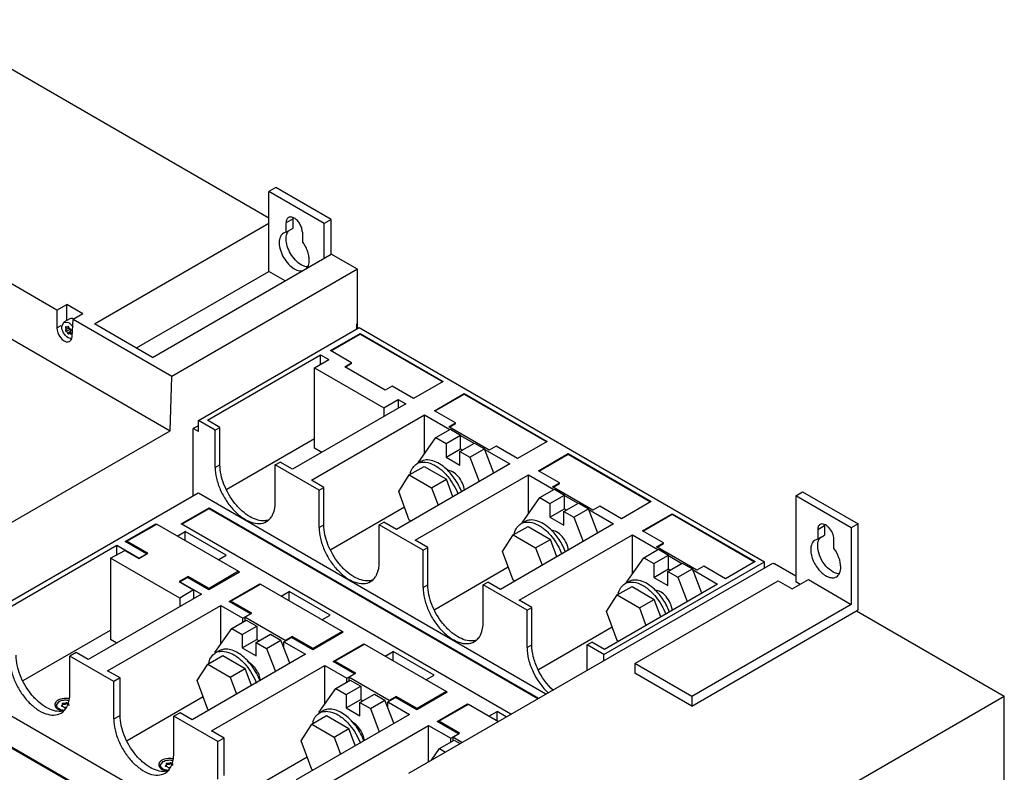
# Model space of a CAD drawing. Header units: millimetres. Extents: x 67 to 521, y 166 to 655.
# Tile 3 of 3: x 220 to 521, y 425 to 655. Entities that reach past the tile are written whole.
import ezdxf

# ---------------------------------------------------------------- set-up
doc = ezdxf.new("R2010")
doc.units = ezdxf.units.MM
doc.header["$LTSCALE"] = 53.423274
doc.layers.get('0').update_dxf_attribs({"linetype": 'CONTINUOUS'})

msp = doc.modelspace()

# ---------------------------------------------------------------- linework, layer by layer
at = {"color": 7, "linetype": 'Continuous'}
for p, q in [((296.12, 594.43), (190.97, 655.14)), ((133.66, 605.71), (265.91, 529.36)), ((298.24, 603.82), (296.12, 602.6)), ((315.21, 594.02), (298.24, 603.82)), ((296.12, 578.1), (296.12, 602.6)), ((313.09, 592.8), (296.12, 602.6)), ((303.54, 594.23), (301.42, 593)), ((303.54, 591.35), (303.54, 594.23)), ((315.21, 594.02), (313.09, 592.8)), ((315.21, 583.4), (315.21, 594.02)), ((242.77, 562.08), (296.12, 592.88)), ((301.42, 590.13), (301.42, 593)), ((301.42, 590.13), (303.54, 591.35)), ((313.09, 582.16), (313.09, 592.8)), ((301.42, 590.13), (300.65, 589.86)), ((306.37, 590.14), (306.37, 587.27)), ((231.26, 566.27), (195.3, 587.03)), ((260.53, 551.82), (315.23, 583.4)), ((323.21, 578.79), (315.23, 583.4)), ((323.21, 578.79), (266.4, 545.99)), ((323.24, 562.15), (323.21, 578.79)), ((255.57, 554.69), (296.12, 578.1)), ((301.08, 575.23), (296.12, 578.1)), ((231.26, 566.27), (234.25, 568)), ((234.25, 563.07), (234.25, 568)), ((239.17, 565.16), (234.25, 568)), ((231.26, 566.27), (231.26, 560.85)), ((239.17, 565.16), (236.17, 563.44)), ((231.26, 560.85), (232.58, 561.56)), ((232.73, 561.29), (233.39, 562.61)), ((235.22, 563.6), (233.39, 562.61)), ((233.39, 562.61), (234.78, 562.47)), ((235.01, 560.86), (233.87, 560.25)), ((233.89, 560.85), (234.17, 561)), ((234.55, 561.17), (234.45, 561.03)), ((234.6, 561.24), (234.55, 561.17)), ((234.55, 561.17), (234.62, 561.21)), ((234.66, 561.15), (234.76, 561.2)), ((235.86, 558.2), (236.17, 563.44)), ((266.4, 545.99), (236.17, 563.44)), ((260.53, 551.82), (242.77, 562.08)), ((274.54, 532.53), (323.73, 560.93)), ((323.24, 562.15), (323.09, 562.07)), ((323.09, 560.56), (323.09, 562.07)), ((323.18, 562.18), (323.18, 560.61)), ((323.73, 560.93), (447.9, 489.24)), ((234.07, 559.79), (235.2, 560.39)), ((235.44, 559.75), (234.49, 559.24)), ((234.83, 558.98), (234.87, 559.02)), ((234.87, 559.02), (234.98, 559.17)), ((235.42, 559.41), (234.98, 559.17)), ((235.54, 559.19), (235.31, 559.07)), ((235.64, 559.95), (235.54, 559.9)), ((315.03, 553.87), (324.08, 559.09)), ((315.17, 553.79), (324.08, 558.93)), ((324.08, 558.93), (324.08, 559.09)), ((324.08, 559.09), (349.5, 544.42)), ((324.08, 558.93), (349.36, 544.34)), ((277.32, 532.6), (311.98, 552.61)), ((311.98, 549.69), (311.98, 552.61)), ((311.98, 552.61), (314.5, 551.15)), ((321.47, 550.15), (315.03, 553.87)), ((310.12, 548.62), (314.5, 551.15)), ((310.12, 524.04), (310.12, 548.62)), ((310.12, 548.62), (331.33, 536.38)), ((319.36, 548.92), (321.47, 550.15)), ((331.7, 541.79), (319.36, 548.92)), ((319.51, 548.84), (321.47, 549.99)), ((321.47, 549.99), (321.47, 550.15)), ((265.93, 529.35), (266.42, 545.97)), ((333.84, 543.01), (331.7, 541.79)), ((340.45, 539.2), (333.84, 543.01)), ((349.5, 544.42), (340.45, 539.2)), ((346.85, 535.5), (355.9, 540.72)), ((346.99, 535.41), (355.9, 540.56)), ((355.9, 540.56), (355.9, 540.72)), ((355.9, 540.72), (381.32, 526.05)), ((355.9, 540.56), (381.18, 525.97)), ((338.03, 537.57), (303.37, 517.56)), ((331.33, 536.38), (335.72, 538.91)), ((335.72, 538.91), (335.72, 536.23)), ((335.72, 538.91), (338.03, 537.57)), ((309.14, 514.23), (343.8, 534.24)), ((331.33, 536.38), (331.33, 533.7)), ((343.8, 522.29), (343.8, 534.24)), ((343.8, 534.24), (351.57, 529.75)), ((353.29, 531.78), (346.85, 535.5)), ((274.54, 530.91), (272.98, 530.01)), ((274.54, 529.11), (274.54, 532.53)), ((279.7, 529.55), (274.54, 532.53)), ((281.15, 530.39), (277.32, 532.6)), ((351.18, 530.55), (353.29, 531.78)), ((363.52, 523.42), (351.18, 530.55)), ((351.34, 530.47), (353.29, 531.62)), ((353.29, 531.62), (353.29, 531.78)), ((206.56, 495.08), (265.93, 529.35)), ((272.96, 509.33), (272.97, 530.02)), ((274.54, 529.11), (272.97, 530.02)), ((279.7, 529.55), (281.15, 530.39)), ((279.7, 518.12), (279.7, 529.55)), ((281.15, 518.96), (281.15, 530.39)), ((347.26, 527.26), (351.71, 529.84)), ((350.35, 525.48), (354.81, 528.05)), ((351.71, 529.84), (354.81, 528.05)), ((354.81, 523.81), (354.81, 528.05)), ((354.81, 527.88), (358.9, 525.52)), ((283.24, 511.44), (310.12, 526.96)), ((341.87, 519.51), (347.26, 527.26)), ((347.26, 527.26), (350.35, 525.48)), ((350.35, 525.48), (350.35, 521.24)), ((354.59, 523.03), (359.05, 525.6)), ((359.05, 525.6), (362.13, 523.82)), ((365.66, 524.64), (363.52, 523.42)), ((372.27, 520.82), (365.66, 524.64)), ((381.32, 526.05), (372.27, 520.82)), ((312.36, 522.75), (310.12, 524.04)), ((350.35, 521.24), (354.81, 523.81)), ((354.59, 518.79), (354.59, 523.03)), ((354.59, 523.03), (357.67, 521.25)), ((354.81, 523.81), (355.37, 523.48)), ((357.67, 521.25), (362.13, 523.82)), ((365, 516.4), (362.13, 523.82)), ((362.21, 523.61), (369.85, 519.2)), ((378.67, 517.13), (387.72, 522.35)), ((378.81, 517.04), (387.72, 522.19)), ((387.72, 522.19), (387.72, 522.35)), ((387.72, 522.35), (413.14, 507.68)), ((387.72, 522.19), (413, 507.6)), ((279.7, 518.12), (281.15, 518.96)), ((298.09, 518.93), (299.54, 519.77)), ((298.09, 507.51), (298.09, 518.93)), ((311.52, 511.18), (298.09, 518.93)), ((303.37, 517.56), (299.54, 519.77)), ((369.85, 519.2), (335.19, 499.19)), ((339.12, 515.84), (343.65, 518.45)), ((342.59, 519.9), (341.88, 519.49)), ((343.65, 518.45), (350.48, 514.5)), ((350.35, 521.24), (354.59, 518.79)), ((357.67, 521.25), (360.54, 513.83)), ((335.86, 510.78), (339.12, 515.84)), ((339.12, 515.84), (345.96, 511.89)), ((340.96, 495.86), (375.62, 515.87)), ((375.62, 503.91), (375.62, 515.87)), ((375.62, 515.87), (383.39, 511.38)), ((385.11, 513.41), (378.67, 517.13)), ((312.97, 512.02), (309.14, 514.23)), ((345.96, 511.89), (350.48, 514.5)), ((352.46, 509.16), (350.48, 514.5)), ((383, 512.17), (385.11, 513.41)), ((383.16, 512.1), (385.11, 513.25)), ((385.11, 513.25), (385.11, 513.41)), ((274.53, 510.24), (211.65, 473.94)), ((380.96, 448.8), (274.54, 510.24)), ((311.52, 511.18), (312.97, 512.02)), ((311.52, 499.75), (311.52, 511.18)), ((312.97, 500.59), (312.97, 512.02)), ((339.12, 501.96), (335.86, 510.78)), ((345.96, 511.89), (347.93, 506.55)), ((379.08, 508.89), (383.53, 511.47)), ((382.17, 507.11), (386.63, 509.68)), ((395.34, 505.05), (383, 512.17)), ((383.53, 511.47), (386.63, 509.68)), ((386.63, 505.44), (386.63, 509.68)), ((386.63, 509.51), (390.72, 507.15)), ((457.41, 509.48), (459.53, 510.71)), ((457.41, 509.48), (457.41, 483.1)), ((474.38, 499.69), (457.41, 509.48)), ((459.53, 510.71), (476.5, 500.91)), ((373.69, 501.14), (379.08, 508.89)), ((379.08, 508.89), (382.17, 507.11)), ((382.17, 507.11), (382.17, 502.87)), ((386.41, 504.66), (390.87, 507.23)), ((390.87, 507.23), (393.95, 505.45)), ((413.14, 507.68), (404.09, 502.45)), ((269.32, 500.86), (277.8, 505.76)), ((269.53, 500.74), (277.8, 505.52)), ((277.8, 505.52), (277.8, 505.76)), ((277.8, 505.76), (378.71, 447.5)), ((277.8, 505.52), (378.5, 447.38)), ((315.06, 493.07), (337.6, 506.08)), ((382.17, 502.87), (386.63, 505.44)), ((386.41, 500.42), (386.41, 504.66)), ((386.41, 504.66), (389.49, 502.88)), ((386.63, 505.44), (387.19, 505.11)), ((389.49, 502.88), (393.95, 505.45)), ((396.82, 498.03), (393.95, 505.45)), ((394.03, 505.24), (401.67, 500.83)), ((397.48, 506.27), (395.34, 505.05)), ((404.09, 502.45), (397.48, 506.27)), ((410.49, 498.75), (419.54, 503.98)), ((410.63, 498.67), (419.54, 503.82)), ((419.54, 503.82), (419.54, 503.98)), ((419.54, 503.98), (444.96, 489.31)), ((419.54, 503.82), (444.82, 489.23)), ((252.16, 495.46), (261.51, 500.87)), ((252.65, 495.62), (261.78, 500.8)), ((261.51, 500.65), (261.51, 500.87)), ((261.51, 500.87), (261.77, 500.72)), ((261.78, 500.8), (286.83, 486.34)), ((370.23, 442.6), (269.32, 500.86)), ((311.52, 499.75), (312.97, 500.59)), ((329.91, 500.56), (331.36, 501.4)), ((329.91, 489.14), (329.91, 500.56)), ((343.34, 492.81), (329.91, 500.56)), ((335.19, 499.19), (331.36, 501.4)), ((339.55, 501.71), (339.12, 501.96)), ((401.67, 500.83), (367.01, 480.82)), ((374.41, 501.53), (373.7, 501.12)), ((382.17, 502.87), (386.41, 500.42)), ((389.49, 502.88), (392.36, 495.46)), ((476.5, 500.91), (474.38, 499.69)), ((476.5, 474.53), (476.5, 500.91)), ((268.05, 497.11), (270.52, 498.53)), ((270.52, 495.76), (270.52, 498.53)), ((283.04, 491.31), (270.52, 498.53)), ((367.68, 492.41), (370.94, 497.47)), ((370.94, 497.47), (375.47, 500.08)), ((370.94, 497.47), (377.78, 493.52)), ((372.78, 477.49), (407.44, 497.5)), ((375.47, 500.08), (382.3, 496.13)), ((407.44, 485.54), (407.44, 497.5)), ((407.44, 497.5), (415.21, 493.01)), ((416.93, 495.04), (410.49, 498.75)), ((466.25, 500.29), (464.13, 499.07)), ((464.13, 499.07), (464.13, 496.19)), ((464.13, 496.19), (466.25, 497.41)), ((466.25, 500.29), (466.25, 497.41)), ((474.38, 499.69), (474.38, 476.24)), ((258.68, 491.7), (252.16, 495.46)), ((252.65, 495.62), (252.65, 495.18)), ((259.07, 491.92), (252.65, 495.62)), ((344.79, 493.65), (340.96, 495.86)), ((377.78, 493.52), (382.3, 496.13)), ((384.28, 490.79), (382.3, 496.13)), ((414.82, 493.8), (416.93, 495.04)), ((414.98, 493.73), (416.93, 494.88)), ((416.93, 494.88), (416.93, 495.04)), ((464.13, 496.19), (463.35, 495.92)), ((469.08, 493.33), (469.08, 496.21)), ((214.91, 474.28), (249.58, 494.3)), ((247.68, 490.37), (252.04, 492.75)), ((249.58, 491.41), (249.58, 494.3)), ((249.58, 494.3), (256.38, 490.37)), ((252.04, 492.75), (256.3, 490.29)), ((256.3, 490.29), (259.07, 491.92)), ((256.38, 490.37), (258.68, 491.7)), ((280.56, 489.88), (283.04, 491.31)), ((343.34, 492.81), (344.79, 493.65)), ((343.34, 481.38), (343.34, 492.81)), ((344.79, 482.22), (344.79, 493.65)), ((370.94, 483.59), (367.68, 492.41)), ((377.78, 493.52), (379.75, 488.18)), ((410.9, 490.52), (415.35, 493.1)), ((413.99, 488.74), (418.45, 491.31)), ((427.16, 486.68), (414.82, 493.8)), ((415.35, 493.1), (418.45, 491.31)), ((418.45, 487.07), (418.45, 491.31)), ((247.68, 490.37), (247.68, 465.47)), ((268.89, 478.12), (247.68, 490.37)), ((338.93, 424.54), (450.37, 488.88)), ((398.71, 460.84), (447.9, 489.24)), ((405.51, 482.77), (410.9, 490.52)), ((410.9, 490.52), (413.99, 488.74)), ((413.99, 488.74), (413.99, 484.49)), ((418.23, 486.29), (422.69, 488.86)), ((418.45, 491.14), (422.54, 488.78)), ((422.69, 488.86), (425.77, 487.08)), ((444.96, 489.31), (435.91, 484.08)), ((447.9, 487.45), (447.9, 489.24)), ((450.37, 488.88), (450.78, 488.64)), ((450.92, 488.72), (450.78, 488.64)), ((450.92, 488.72), (457.41, 484.98)), ((287.09, 486.1), (277.73, 480.7)), ((286.83, 486.34), (277.86, 481.07)), ((286.83, 486.34), (286.82, 486.26)), ((286.82, 486.26), (286.82, 485.95)), ((286.82, 486.26), (287.09, 486.1)), ((346.88, 474.7), (369.42, 487.71)), ((413.99, 484.49), (418.45, 487.07)), ((418.23, 482.04), (418.23, 486.29)), ((418.23, 486.29), (421.31, 484.51)), ((418.45, 487.07), (419.01, 486.74)), ((421.31, 484.51), (425.77, 487.08)), ((428.64, 479.66), (425.77, 487.08)), ((425.85, 486.87), (433.49, 482.46)), ((429.3, 487.9), (427.16, 486.68)), ((435.91, 484.08), (429.3, 487.9)), ((271.44, 484.78), (268.62, 483.18)), ((268.62, 483.18), (273.03, 480.64)), ((268.89, 483.14), (271.2, 484.47)), ((268.89, 483.14), (268.89, 483.02)), ((268.89, 483.14), (275.51, 479.33)), ((277.73, 480.7), (271.2, 484.47)), ((271.44, 484.78), (271.44, 484.34)), ((277.86, 481.07), (271.44, 484.78)), ((283.98, 477.09), (293.33, 482.5)), ((284.47, 477.25), (293.6, 482.43)), ((293.33, 482.28), (293.33, 482.5)), ((293.33, 482.5), (293.59, 482.35)), ((293.6, 482.43), (318.65, 467.97)), ((361.73, 482.19), (363.18, 483.03)), ((367.01, 480.82), (363.18, 483.03)), ((371.37, 483.34), (370.94, 483.59)), ((433.49, 482.46), (398.83, 462.45)), ((406.23, 483.16), (405.52, 482.75)), ((408.2, 458.12), (452.03, 483.44)), ((413.99, 484.49), (418.23, 482.04)), ((421.31, 484.51), (424.18, 477.09)), ((452.03, 483.44), (456.35, 480.94)), ((456.35, 480.94), (461.3, 483.8)), ((458.75, 482.33), (457.41, 483.1)), ((461.3, 483.8), (474.38, 476.24)), ((275.51, 479.33), (240.84, 459.31)), ((273.03, 480.64), (268.89, 478.12)), ((273.03, 480.64), (273.03, 477.89)), ((277.86, 481.07), (277.86, 480.77)), ((299.87, 478.73), (302.34, 480.16)), ((302.34, 477.39), (302.34, 480.16)), ((314.86, 472.94), (302.34, 480.16)), ((343.34, 481.38), (344.79, 482.22)), ((361.73, 470.77), (361.73, 482.19)), ((375.16, 474.44), (361.73, 482.19)), ((402.76, 479.1), (407.29, 481.71)), ((407.29, 481.71), (414.12, 477.76)), ((268.89, 478.12), (268.89, 475.51)), ((290.5, 473.33), (283.98, 477.09)), ((284.47, 477.25), (284.47, 476.81)), ((290.89, 473.55), (284.47, 477.25)), ((376.61, 475.27), (372.78, 477.49)), ((399.5, 474.04), (402.76, 479.1)), ((402.76, 479.1), (409.6, 475.15)), ((409.6, 475.15), (414.12, 477.76)), ((416.1, 472.42), (414.12, 477.76)), ((474.38, 476.24), (425.59, 448.08)), ((246.73, 455.91), (281.4, 475.93)), ((281.4, 464.03), (281.4, 475.93)), ((281.4, 475.93), (288.2, 472)), ((288.2, 472), (290.5, 473.33)), ((288.78, 472.31), (290.89, 473.55)), ((375.16, 474.44), (376.61, 475.27)), ((375.16, 463.01), (375.16, 474.44)), ((376.61, 463.85), (376.61, 475.27)), ((402.76, 465.22), (399.5, 474.04)), ((409.6, 475.15), (411.57, 469.81)), ((425.59, 445.13), (476.5, 474.53)), ((476.01, 474.24), (521.26, 448.11)), ((284.77, 468.83), (289.22, 471.41)), ((288.2, 470.81), (288.2, 472)), ((288.78, 472.31), (288.78, 471.15)), ((301.12, 465.19), (288.78, 472.31)), ((289.22, 471.41), (292.41, 469.57)), ((312.38, 471.51), (314.86, 472.94)), ((220.94, 452.94), (247.68, 468.38)), ((279.61, 461.49), (284.77, 468.83)), ((284.77, 468.83), (287.95, 467)), ((287.95, 467), (292.41, 469.57)), ((292.41, 469.57), (292.41, 465.49)), ((318.91, 467.73), (309.55, 462.33)), ((318.65, 467.97), (309.68, 462.7)), ((318.65, 467.97), (318.64, 467.89)), ((318.64, 467.89), (318.64, 467.58)), ((318.64, 467.89), (318.91, 467.73)), ((378.7, 456.33), (401.24, 469.34)), ((249.59, 464.36), (247.68, 465.47)), ((287.95, 467), (287.95, 462.92)), ((287.95, 462.92), (292.41, 465.49)), ((292.19, 464.55), (296.65, 467.12)), ((292.19, 460.47), (292.19, 464.55)), ((292.19, 464.55), (295.38, 462.71)), ((292.41, 465.49), (293.11, 465.08)), ((295.38, 462.71), (299.83, 465.28)), ((296.65, 467.12), (299.83, 465.28)), ((302.57, 458.21), (299.83, 465.28)), ((300.71, 464.77), (303.02, 466.1)), ((300.71, 463), (300.71, 464.77)), ((300.71, 464.77), (307.33, 460.96)), ((303.26, 466.41), (301.12, 465.19)), ((301.12, 465.19), (301.12, 465.01)), ((309.55, 462.33), (303.02, 466.1)), ((303.26, 466.41), (303.26, 465.96)), ((309.68, 462.7), (303.26, 466.41)), ((393.55, 463.82), (395, 464.66)), ((398.83, 462.45), (395, 464.66)), ((403.19, 464.97), (402.76, 465.22)), ((237.13, 461.46), (235.2, 460.34)), ((240.84, 459.31), (237.13, 461.46)), ((280.93, 462.01), (279.8, 461.36)), ((287.95, 462.92), (292.19, 460.47)), ((295.38, 462.71), (298.12, 455.64)), ((309.68, 462.7), (309.68, 462.4)), ((315.8, 458.72), (325.15, 464.13)), ((316.29, 458.88), (325.42, 464.06)), ((325.15, 463.91), (325.15, 464.13)), ((325.15, 464.13), (325.41, 463.98)), ((325.42, 464.06), (350.47, 449.6)), ((331.69, 460.36), (334.16, 461.79)), ((334.16, 459.02), (334.16, 461.79)), ((346.68, 454.57), (334.16, 461.79)), ((375.16, 463.01), (376.61, 463.85)), ((393.55, 456.07), (393.55, 463.82)), ((398.71, 460.84), (393.55, 463.82)), ((235.2, 448.91), (235.2, 460.34)), ((248.64, 452.59), (235.2, 460.34)), ((307.33, 460.96), (272.66, 440.94)), ((277.46, 457.95), (281.99, 460.56)), ((281.99, 460.56), (288.83, 456.61)), ((322.32, 454.96), (315.8, 458.72)), ((316.29, 458.88), (316.29, 458.44)), ((322.71, 455.18), (316.29, 458.88)), ((398.71, 459.05), (398.71, 460.84)), ((250.57, 453.7), (246.73, 455.91)), ((274.2, 452.89), (277.46, 457.95)), ((277.46, 457.95), (284.3, 454)), ((278.55, 437.54), (313.22, 457.55)), ((284.3, 454), (288.83, 456.61)), ((290.76, 451.39), (288.83, 456.61)), ((313.22, 445.66), (313.22, 457.55)), ((313.22, 457.55), (320.02, 453.63)), ((320.6, 453.94), (322.71, 455.18)), ((408.2, 458.12), (408.2, 455.17)), ((425.59, 448.08), (408.2, 458.12)), ((425.59, 445.13), (408.2, 455.17)), ((250.57, 453.7), (248.64, 452.59)), ((248.64, 441.16), (248.64, 452.59)), ((250.57, 442.27), (250.57, 453.7)), ((277.46, 444.07), (274.2, 452.89)), ((284.3, 454), (286.23, 448.78)), ((316.59, 450.46), (321.04, 453.04)), ((320.02, 453.63), (322.32, 454.96)), ((320.02, 452.44), (320.02, 453.63)), ((320.6, 453.94), (320.6, 452.78)), ((332.94, 446.82), (320.6, 453.94)), ((321.04, 453.04), (324.23, 451.2)), ((344.2, 453.14), (346.68, 454.57)), ((311.43, 443.12), (316.59, 450.46)), ((316.59, 450.46), (319.77, 448.63)), ((319.77, 448.63), (324.23, 451.2)), ((324.23, 451.2), (324.23, 447.12)), ((350.73, 449.36), (341.37, 443.96)), ((350.47, 449.6), (341.5, 444.33)), ((350.47, 449.6), (350.46, 449.52)), ((350.46, 449.52), (350.46, 449.21)), ((350.46, 449.52), (350.73, 449.36)), ((231.11, 445.37), (231.93, 446.51)), ((234.13, 446.12), (234.13, 445.88)), ((234.37, 446.09), (234.13, 446.12)), ((252.76, 434.57), (276.01, 447.99)), ((319.77, 448.63), (319.77, 444.54)), ((319.77, 444.54), (324.23, 447.12)), ((324.01, 446.18), (328.47, 448.75)), ((324.01, 442.09), (324.01, 446.18)), ((324.01, 446.18), (327.2, 444.34)), ((324.23, 447.12), (324.93, 446.71)), ((327.2, 444.34), (331.65, 446.91)), ((328.47, 448.75), (331.65, 446.91)), ((334.39, 439.84), (331.65, 446.91)), ((332.53, 446.4), (334.84, 447.73)), ((332.53, 444.63), (332.53, 446.4)), ((332.53, 446.4), (339.15, 442.58)), ((335.08, 448.03), (332.94, 446.82)), ((332.94, 446.82), (332.94, 446.64)), ((341.37, 443.96), (334.84, 447.73)), ((335.08, 448.03), (335.08, 447.59)), ((341.5, 444.33), (335.08, 448.03)), ((415.2, 386.88), (521.26, 448.11)), ((425.59, 448.08), (425.59, 445.13)), ((521.26, 227.67), (521.26, 448.11)), ((231.11, 444.81), (231.11, 445.37)), ((232.6, 445.24), (232.67, 445.1)), ((232.89, 445.86), (233.07, 445.96)), ((232.89, 445.86), (232.95, 445.66)), ((232.96, 445.65), (233.07, 445.71)), ((233.07, 445.71), (233.07, 445.96)), ((233.45, 444.65), (233.69, 444.62)), ((234.13, 445.88), (234.37, 445.84)), ((234.37, 445.84), (234.37, 446.09)), ((268.95, 443.09), (267.02, 441.97)), ((272.66, 440.94), (268.95, 443.09)), ((277.77, 443.89), (277.46, 444.07)), ((312.75, 443.64), (311.62, 442.98)), ((319.77, 444.54), (324.01, 442.09)), ((327.2, 444.34), (329.94, 437.27)), ((341.5, 444.33), (341.5, 444.03)), ((347.62, 440.35), (356.97, 445.76)), ((348.11, 440.51), (357.24, 445.69)), ((356.97, 445.54), (356.97, 445.76)), ((356.97, 445.76), (357.23, 445.61)), ((357.24, 445.69), (366.41, 440.4)), ((363.51, 441.99), (365.98, 443.42)), ((368.81, 441.79), (365.98, 443.42)), ((365.98, 440.65), (365.98, 443.42)), ((217.17, 442.18), (330.31, 376.86)), ((248.64, 441.16), (250.57, 442.27)), ((267.02, 430.54), (267.02, 441.97)), ((280.46, 434.22), (267.02, 441.97)), ((339.15, 442.58), (304.48, 422.57)), ((309.28, 439.58), (313.81, 442.19)), ((313.81, 442.19), (320.65, 438.24)), ((354.14, 436.59), (347.62, 440.35)), ((348.11, 440.51), (348.11, 440.07)), ((354.53, 436.81), (348.11, 440.51)), ((282.39, 435.33), (278.55, 437.54)), ((306.02, 434.52), (309.28, 439.58)), ((309.28, 439.58), (316.12, 435.63)), ((310.37, 419.17), (345.04, 439.18)), ((316.12, 435.63), (320.65, 438.24)), ((322.58, 433.02), (320.65, 438.24)), ((345.04, 428.06), (345.04, 439.18)), ((345.04, 439.18), (351.84, 435.26)), ((282.39, 435.33), (280.46, 434.22)), ((280.46, 422.78), (280.46, 434.22)), ((282.39, 423.9), (282.39, 435.33)), ((309.28, 425.7), (306.02, 434.52)), ((316.12, 435.63), (318.05, 430.41)), ((348.41, 432.09), (352.86, 434.66)), ((351.84, 435.26), (354.14, 436.59)), ((351.84, 434.07), (351.84, 435.26)), ((352.42, 435.57), (354.53, 436.81)), ((352.42, 435.57), (352.42, 434.41)), ((355.24, 433.95), (352.42, 435.57)), ((352.86, 434.66), (354.67, 433.62)), ((330.31, 367.06), (217.17, 432.38)), ((330.31, 367.3), (217.38, 432.5)), ((345.94, 428.58), (348.41, 432.09)), ((348.41, 432.09), (350.22, 431.05)), ((262.93, 427), (263.75, 428.14)), ((284.58, 416.2), (307.83, 429.62)), ((262.93, 426.44), (262.93, 427)), ((264.42, 426.87), (264.49, 426.73)), ((264.71, 427.49), (264.89, 427.59)), ((264.71, 427.49), (264.77, 427.29)), ((264.78, 427.28), (264.89, 427.34)), ((264.89, 427.34), (264.89, 427.59)), ((265.27, 426.28), (265.51, 426.25)), ((265.95, 427.75), (265.95, 427.51)), ((266.19, 427.72), (265.95, 427.75)), ((265.95, 427.51), (266.19, 427.47)), ((266.19, 427.47), (266.19, 427.72)), ((309.59, 425.52), (309.28, 425.7))]:
    msp.add_line(p, q, dxfattribs=at)
for centre, radius, start, end in [((235.63, 561.87), 1.86, 70.5425, 73.6166), ((343.34, 516), 3.75, 113.0806, 120.016), ((343.39, 515.86), 3.9, 103.7418, 113.0156), ((346.65, 514.41), 7.49, 167.4096, 168.8262), ((346.1, 514.53), 6.92, 163.3922, 167.4438), ((375.16, 497.63), 3.75, 113.0806, 120.016), ((375.21, 497.49), 3.9, 103.7418, 113.0156), ((378.47, 496.04), 7.49, 167.4096, 168.8262), ((377.92, 496.16), 6.92, 163.3922, 167.4438), ((406.98, 479.26), 3.75, 113.0806, 120.016), ((407.03, 479.12), 3.9, 103.7418, 113.0156), ((410.29, 477.67), 7.49, 167.4096, 168.8262), ((409.74, 477.79), 6.92, 163.3922, 167.4438), ((281.68, 458.11), 3.75, 120.0252, 123.6492), ((281.68, 458.11), 3.75, 113.0806, 120.016), ((281.73, 457.97), 3.9, 103.7418, 113.0156), ((284.44, 456.65), 6.92, 163.3922, 167.4438), ((284.99, 456.52), 7.49, 167.4096, 168.8262), ((233.05, 444.31), 2.98, 119.9918, 122.0212), ((233.2, 444.05), 3.28, 116.0426, 119.9529), ((231.7, 445.53), 1.11, 172.6382, 180.0073), ((233.9, 449.19), 5.57, 262.6588, 264.0953), ((313.5, 439.74), 3.75, 113.0806, 120.016), ((313.55, 439.6), 3.9, 103.7418, 113.0156), ((316.26, 438.27), 6.92, 163.3922, 167.4438), ((313.5, 439.74), 3.75, 120.0252, 123.6492), ((316.81, 438.15), 7.49, 167.4096, 168.8262), ((264.87, 425.94), 2.98, 119.9918, 122.0212), ((265.02, 425.68), 3.28, 116.0426, 119.9529), ((263.52, 427.16), 1.11, 172.6382, 180.0073), ((265.72, 430.81), 5.57, 262.6588, 264.0953)]:
    msp.add_arc(centre, radius, start, end, dxfattribs=at)
msp.add_ellipse((233.56, 559.53), major_axis=(-1.54, 2.86), ratio=0.597167, start_param=0.802764, end_param=3.944506, dxfattribs=at)
for points, knots in [([(302.15, 594.6), (302.03, 594.54), (301.81, 594.36), (301.58, 593.98), (301.45, 593.52), (301.42, 593.18), (301.42, 593)], [0, 0, 0, 0, 0.217774, 0.45093, 0.710224, 1, 1, 1, 1]), ([(303.9, 594.43), (303.74, 594.52), (303.44, 594.67), (302.97, 594.78), (302.53, 594.77), (302.26, 594.67), (302.15, 594.6)], [0, 0, 0, 0, 0.289775, 0.549069, 0.782225, 1, 1, 1, 1]), ([(303.54, 594.23), (303.54, 594.26), (303.54, 594.38), (303.55, 594.5), (303.56, 594.58)], [0, 0, 0, 0, 0.256189, 1, 1, 1, 1]), ([(306.37, 590.14), (306.37, 590.55), (306.22, 591.41), (305.69, 592.61), (304.91, 593.67), (304.25, 594.23), (303.9, 594.43)], [0, 0, 0, 0, 0.237229, 0.500001, 0.762772, 1, 1, 1, 1]), ([(300.65, 589.86), (300.43, 589.73), (300.03, 589.4), (299.6, 588.7), (299.35, 587.84), (299.3, 587.21), (299.3, 586.88)], [0, 0, 0, 0, 0.217767, 0.450947, 0.710202, 1, 1, 1, 1]), ([(301.42, 588.11), (301.42, 588.35), (301.45, 588.83), (301.63, 589.68), (301.91, 590.27), (302.17, 590.57)], [0, 0, 0, 0, 0.28151, 0.541385, 1, 1, 1, 1]), ([(306.02, 580.14), (305.36, 580.52), (304.13, 581.56), (302.69, 583.53), (301.7, 585.76), (301.42, 587.35), (301.42, 588.11)], [0, 0, 0, 0, 0.237219, 0.499999, 0.76278, 1, 1, 1, 1]), ([(299.3, 586.88), (299.3, 586.13), (299.58, 584.54), (300.57, 582.31), (302.01, 580.34), (303.24, 579.3), (303.9, 578.92)], [0, 0, 0, 0, 0.23722, 0.500001, 0.762781, 1, 1, 1, 1]), ([(308.49, 581.57), (308.49, 582.04), (308.38, 583.02), (307.96, 584.49), (307.29, 585.93), (306.7, 586.84), (306.37, 587.27)], [0, 0, 0, 0, 0.227803, 0.476645, 0.737571, 1, 1, 1, 1]), ([(303.9, 578.92), (304.15, 578.77), (304.65, 578.53), (305.43, 578.31), (306.16, 578.27), (306.63, 578.37), (306.83, 578.45)], [0, 0, 0, 0, 0.286312, 0.546005, 0.781616, 1, 1, 1, 1]), ([(308.01, 579.52), (307.86, 579.52), (307.15, 579.59), (306.49, 579.87), (306.02, 580.14)], [0, 0, 0, 0, 0.22747, 1, 1, 1, 1]), ([(307.43, 578.79), (307.6, 578.93), (307.92, 579.28), (308.25, 579.94), (308.45, 580.72), (308.49, 581.28), (308.49, 581.57)], [0, 0, 0, 0, 0.218383, 0.453994, 0.713687, 1, 1, 1, 1]), ([(236.15, 563.66), (236.07, 563.68), (235.76, 563.75), (235.42, 563.7), (235.22, 563.6)], [0, 0, 0, 0, 0.274985, 1, 1, 1, 1]), ([(234.64, 557.82), (234.06, 558.16), (233.13, 559.25), (232.71, 560.6), (232.73, 561.29)], [0, 0, 0, 0, 0.49773, 1, 1, 1, 1]), ([(234.45, 561.03), (234.42, 561.02), (234.3, 560.99), (234.17, 561.06), (234.1, 561.13)], [0, 0, 0, 0, 0.2115, 1, 1, 1, 1]), ([(234.76, 561.22), (234.75, 561.23), (234.7, 561.25), (234.64, 561.26), (234.6, 561.24)], [0, 0, 0, 0, 0.297487, 1, 1, 1, 1]), ([(234.78, 562.47), (234.9, 562.4), (235.41, 562.04), (235.82, 561.55), (236.07, 561.14)], [0, 0, 0, 0, 0.229453, 1, 1, 1, 1]), ([(235.26, 560.44), (235.23, 560.46), (235.12, 560.54), (235.04, 560.66), (234.99, 560.75)], [0, 0, 0, 0, 0.229669, 1, 1, 1, 1]), ([(233.82, 560.13), (233.82, 560.02), (233.9, 559.86), (234.04, 559.79), (234.07, 559.79)], [0, 0, 0, 0, 0.784444, 1, 1, 1, 1]), ([(233.98, 560.61), (234, 560.54), (234.01, 560.4), (233.92, 560.28), (233.87, 560.25)], [0, 0, 0, 0, 0.568417, 1, 1, 1, 1]), ([(234.07, 559.79), (234.12, 559.78), (234.34, 559.66), (234.47, 559.42), (234.49, 559.23)], [0, 0, 0, 0, 0.21649, 1, 1, 1, 1]), ([(234.49, 559.23), (234.51, 559.19), (234.57, 559.06), (234.74, 558.93), (234.83, 558.98)], [0, 0, 0, 0, 0.313254, 1, 1, 1, 1]), ([(235.68, 557.56), (235.6, 557.55), (235.23, 557.54), (234.88, 557.68), (234.64, 557.82)], [0, 0, 0, 0, 0.226151, 1, 1, 1, 1]), ([(234.98, 559.17), (235, 559.18), (235.14, 559.21), (235.27, 559.12), (235.34, 559.04)], [0, 0, 0, 0, 0.207313, 1, 1, 1, 1]), ([(235.38, 560.29), (235.37, 560.31), (235.3, 560.36), (235.23, 560.39), (235.17, 560.4)], [0, 0, 0, 0, 0.28085, 1, 1, 1, 1]), ([(235.41, 560.4), (235.4, 560.41), (235.35, 560.44), (235.29, 560.45), (235.26, 560.44)], [0, 0, 0, 0, 0.290988, 1, 1, 1, 1]), ([(235.46, 559.44), (235.45, 559.47), (235.42, 559.57), (235.42, 559.69), (235.44, 559.77)], [0, 0, 0, 0, 0.279221, 1, 1, 1, 1]), ([(294.95, 501.81), (293.37, 501.66), (290.75, 502.58), (287.85, 504.76), (284.88, 507.92), (282.17, 512.62), (281.15, 516.91), (281.15, 518.96)], [0, 0, 0, 0, 0.199825, 0.323527, 0.458981, 0.741798, 1, 1, 1, 1]), ([(339.46, 516.51), (339.63, 517.09), (340.12, 518.16), (340.99, 518.97), (341.46, 519.24)], [0, 0, 0, 0, 0.525796, 1, 1, 1, 1]), ([(342.46, 519.65), (342.99, 519.78), (344.53, 519.83), (347.06, 518.88), (348.73, 517.58), (349.56, 516.79)], [0, 0, 0, 0, 0.205823, 0.567394, 1, 1, 1, 1]), ([(350.49, 517.62), (349.85, 518.22), (348.53, 519.25), (346.41, 520.25), (344.36, 520.55), (343.1, 520.19), (342.59, 519.9)], [0, 0, 0, 0, 0.303086, 0.568995, 0.79712, 1, 1, 1, 1]), ([(279.7, 518.12), (279.7, 517.01), (280.01, 514.68), (281.17, 511.24), (282.96, 507.94), (285.23, 505.03), (287.8, 502.75), (290.49, 501.29), (293.11, 500.76), (294.74, 501.18), (295.39, 501.56)], [0, 0, 0, 0, 0.128832, 0.270572, 0.41789, 0.562387, 0.696201, 0.813592, 0.913064, 1, 1, 1, 1]), ([(349.56, 516.79), (350.04, 516.32), (351.89, 514.3), (353.29, 511.86), (354.02, 509.92)], [0, 0, 0, 0, 0.243622, 1, 1, 1, 1]), ([(355.15, 510.57), (354.65, 511.92), (353.34, 514.47), (351.52, 516.67), (350.49, 517.62)], [0, 0, 0, 0, 0.506687, 1, 1, 1, 1]), ([(355.99, 511.08), (355.92, 511.85), (355.46, 513.41), (354.2, 515.4), (352.59, 516.84), (351.26, 517.27), (350.69, 517.21)], [0, 0, 0, 0, 0.26623, 0.548383, 0.802274, 1, 1, 1, 1]), ([(296.83, 502.88), (297.04, 503.18), (297.84, 504.59), (298.09, 506.26), (298.09, 507.51)], [0, 0, 0, 0, 0.224338, 1, 1, 1, 1]), ([(296.08, 502.05), (295.81, 501.95), (295.43, 501.86), (295.05, 501.82), (294.95, 501.81)], [0, 0, 0, 0, 0.744788, 1, 1, 1, 1]), ([(295.39, 501.56), (295.53, 501.64), (296.08, 502), (296.55, 502.48), (296.83, 502.88)], [0, 0, 0, 0, 0.245803, 1, 1, 1, 1]), ([(326.77, 483.44), (325.19, 483.29), (322.57, 484.21), (319.67, 486.39), (316.7, 489.55), (313.99, 494.25), (312.97, 498.54), (312.97, 500.59)], [0, 0, 0, 0, 0.199825, 0.323527, 0.458981, 0.741798, 1, 1, 1, 1]), ([(371.28, 498.14), (371.45, 498.72), (371.94, 499.79), (372.81, 500.6), (373.28, 500.87)], [0, 0, 0, 0, 0.525796, 1, 1, 1, 1]), ([(374.28, 501.28), (374.81, 501.4), (376.35, 501.46), (378.88, 500.51), (380.55, 499.21), (381.38, 498.41)], [0, 0, 0, 0, 0.205823, 0.567394, 1, 1, 1, 1]), ([(382.31, 499.25), (381.67, 499.85), (380.35, 500.88), (378.23, 501.88), (376.18, 502.18), (374.92, 501.82), (374.41, 501.53)], [0, 0, 0, 0, 0.303086, 0.568995, 0.79712, 1, 1, 1, 1]), ([(464.85, 500.67), (464.62, 500.53), (464.21, 500.02), (464.13, 499.4), (464.13, 499.07)], [0, 0, 0, 0, 0.44917, 1, 1, 1, 1]), ([(469.08, 496.21), (469.08, 496.83), (468.73, 498.13), (467.84, 499.51), (466.9, 500.35), (466.17, 500.74), (465.47, 500.88), (465.03, 500.77), (464.85, 500.67)], [0, 0, 0, 0, 0.269904, 0.561308, 0.69545, 0.813135, 0.912853, 1, 1, 1, 1]), ([(311.52, 499.75), (311.52, 498.64), (311.83, 496.3), (312.99, 492.87), (314.78, 489.57), (317.05, 486.66), (319.62, 484.38), (322.31, 482.92), (324.93, 482.39), (326.56, 482.81), (327.21, 483.19)], [0, 0, 0, 0, 0.128832, 0.270572, 0.41789, 0.562387, 0.696201, 0.813592, 0.913064, 1, 1, 1, 1]), ([(381.38, 498.41), (381.86, 497.95), (383.71, 495.93), (385.11, 493.49), (385.84, 491.55)], [0, 0, 0, 0, 0.243622, 1, 1, 1, 1]), ([(386.97, 492.2), (386.47, 493.55), (385.16, 496.09), (383.34, 498.3), (382.31, 499.25)], [0, 0, 0, 0, 0.506687, 1, 1, 1, 1]), ([(387.81, 492.71), (387.74, 493.48), (387.28, 495.04), (386.02, 497.03), (384.41, 498.47), (383.08, 498.9), (382.51, 498.84)], [0, 0, 0, 0, 0.26623, 0.548383, 0.802274, 1, 1, 1, 1]), ([(463.35, 495.92), (462.91, 495.67), (462.16, 494.72), (462.01, 493.56), (462.01, 492.94)], [0, 0, 0, 0, 0.449233, 1, 1, 1, 1]), ([(464.13, 494.17), (464.13, 494.35), (464.16, 495.03), (464.32, 495.7), (464.55, 496.14)], [0, 0, 0, 0, 0.273686, 1, 1, 1, 1]), ([(464.55, 496.14), (464.58, 496.2), (464.7, 496.42), (464.85, 496.62), (464.98, 496.76)], [0, 0, 0, 0, 0.258466, 1, 1, 1, 1]), ([(462.01, 492.94), (462.01, 491.78), (462.64, 489.37), (464.3, 486.82), (466.06, 485.26), (467.4, 484.53), (468.71, 484.26), (469.53, 484.47), (469.85, 484.66)], [0, 0, 0, 0, 0.269896, 0.561324, 0.695464, 0.813142, 0.912854, 1, 1, 1, 1]), ([(470.57, 485.59), (469.78, 485.64), (468.06, 486.43), (466.06, 488.5), (464.58, 491.17), (464.13, 493.2), (464.13, 494.17)], [0, 0, 0, 0, 0.208245, 0.468352, 0.746809, 1, 1, 1, 1]), ([(471.2, 487.64), (471.2, 488.61), (470.73, 490.66), (469.73, 492.48), (469.08, 493.33)], [0, 0, 0, 0, 0.476339, 1, 1, 1, 1]), ([(328.65, 484.51), (328.86, 484.81), (329.66, 486.22), (329.91, 487.89), (329.91, 489.14)], [0, 0, 0, 0, 0.224338, 1, 1, 1, 1]), ([(469.85, 484.66), (470.29, 484.91), (471.05, 485.86), (471.2, 487.01), (471.2, 487.64)], [0, 0, 0, 0, 0.449158, 1, 1, 1, 1]), ([(327.9, 483.68), (327.63, 483.58), (327.25, 483.49), (326.87, 483.45), (326.77, 483.44)], [0, 0, 0, 0, 0.744788, 1, 1, 1, 1]), ([(327.21, 483.19), (327.35, 483.27), (327.9, 483.63), (328.37, 484.11), (328.65, 484.51)], [0, 0, 0, 0, 0.245803, 1, 1, 1, 1]), ([(403.1, 479.77), (403.27, 480.35), (403.76, 481.42), (404.63, 482.23), (405.1, 482.5)], [0, 0, 0, 0, 0.525796, 1, 1, 1, 1]), ([(406.1, 482.9), (406.63, 483.03), (408.17, 483.09), (410.7, 482.14), (412.37, 480.84), (413.2, 480.04)], [0, 0, 0, 0, 0.205823, 0.567394, 1, 1, 1, 1]), ([(414.13, 480.88), (413.49, 481.48), (412.17, 482.51), (410.05, 483.51), (408, 483.81), (406.74, 483.45), (406.23, 483.16)], [0, 0, 0, 0, 0.303086, 0.568995, 0.79712, 1, 1, 1, 1]), ([(343.34, 481.38), (343.34, 480.27), (343.65, 477.93), (344.81, 474.5), (346.6, 471.2), (348.87, 468.29), (351.44, 466.01), (354.13, 464.55), (356.75, 464.02), (358.38, 464.44), (359.03, 464.82)], [0, 0, 0, 0, 0.128832, 0.270572, 0.41789, 0.562387, 0.696201, 0.813592, 0.913064, 1, 1, 1, 1]), ([(358.59, 465.07), (357.01, 464.92), (354.39, 465.84), (351.49, 468.02), (348.52, 471.17), (345.81, 475.88), (344.79, 480.17), (344.79, 482.22)], [0, 0, 0, 0, 0.199825, 0.323527, 0.458981, 0.741798, 1, 1, 1, 1]), ([(413.2, 480.04), (413.68, 479.58), (415.53, 477.56), (416.93, 475.12), (417.66, 473.18)], [0, 0, 0, 0, 0.243622, 1, 1, 1, 1]), ([(418.79, 473.83), (418.29, 475.18), (416.98, 477.72), (415.16, 479.93), (414.13, 480.88)], [0, 0, 0, 0, 0.506687, 1, 1, 1, 1]), ([(419.63, 474.34), (419.56, 475.11), (419.1, 476.67), (417.84, 478.66), (416.23, 480.1), (414.9, 480.53), (414.33, 480.47)], [0, 0, 0, 0, 0.26623, 0.548383, 0.802274, 1, 1, 1, 1]), ([(360.47, 466.14), (360.68, 466.44), (361.48, 467.85), (361.73, 469.52), (361.73, 470.77)], [0, 0, 0, 0, 0.224338, 1, 1, 1, 1]), ([(359.72, 465.3), (359.45, 465.21), (359.07, 465.12), (358.69, 465.08), (358.59, 465.07)], [0, 0, 0, 0, 0.744788, 1, 1, 1, 1]), ([(359.03, 464.82), (359.17, 464.9), (359.72, 465.26), (360.19, 465.74), (360.47, 466.14)], [0, 0, 0, 0, 0.245803, 1, 1, 1, 1]), ([(277.8, 458.62), (277.96, 459.16), (278.4, 460.16), (279.18, 460.95), (279.6, 461.23)], [0, 0, 0, 0, 0.525244, 1, 1, 1, 1]), ([(280.8, 461.76), (281.32, 461.88), (282.82, 461.94), (285.3, 461.04), (286.95, 459.78), (287.77, 459.02)], [0, 0, 0, 0, 0.206506, 0.568089, 1, 1, 1, 1]), ([(293.44, 452.81), (292.84, 454.4), (291.22, 457.34), (288.42, 460.32), (285.9, 461.87), (284.1, 462.5), (282.4, 462.6), (281.37, 462.26), (280.93, 462.01)], [0, 0, 0, 0, 0.299087, 0.581388, 0.705668, 0.815448, 0.911884, 1, 1, 1, 1]), ([(375.16, 463.01), (375.16, 461.79), (375.53, 459.23), (377.35, 454.27), (379.76, 450.85), (381.76, 449.02)], [0, 0, 0, 0, 0.231119, 0.48617, 1, 1, 1, 1]), ([(383.21, 449.86), (381.21, 451.69), (378.8, 455.11), (376.98, 460.07), (376.61, 462.63), (376.61, 463.85)], [0, 0, 0, 0, 0.513832, 0.768886, 1, 1, 1, 1]), ([(216.82, 459.53), (216.82, 458.42), (217.13, 456.08), (218.29, 452.65), (220.08, 449.34), (222.35, 446.44), (224.92, 444.16), (227.6, 442.69), (230.23, 442.17), (231.86, 442.59), (232.51, 442.96)], [0, 0, 0, 0, 0.128832, 0.270572, 0.41789, 0.562387, 0.696201, 0.813592, 0.913064, 1, 1, 1, 1]), ([(232.55, 443.49), (230.97, 443.34), (228.35, 444.26), (225.44, 446.44), (222.48, 449.6), (219.76, 454.3), (218.75, 458.59), (218.75, 460.64)], [0, 0, 0, 0, 0.199825, 0.323527, 0.458981, 0.741798, 1, 1, 1, 1]), ([(287.77, 459.02), (288.26, 458.56), (290.14, 456.55), (291.57, 454.1), (292.31, 452.15)], [0, 0, 0, 0, 0.242876, 1, 1, 1, 1]), ([(293.57, 452.88), (293.5, 453.5), (293.16, 454.75), (292.24, 456.45), (291.01, 457.85), (289.99, 458.51), (289.48, 458.71)], [0, 0, 0, 0, 0.251425, 0.519679, 0.777267, 1, 1, 1, 1]), ([(231.48, 446.83), (231.25, 446.69), (230.85, 446.37), (230.63, 445.9), (230.6, 445.67)], [0, 0, 0, 0, 0.544899, 1, 1, 1, 1]), ([(234.81, 447.38), (234.55, 447.42), (233.52, 447.51), (232.45, 447.33), (231.76, 446.99)], [0, 0, 0, 0, 0.259439, 1, 1, 1, 1]), ([(231.93, 446.51), (232.32, 446.74), (233.25, 447.01), (234.2, 447), (234.69, 446.92)], [0, 0, 0, 0, 0.477792, 1, 1, 1, 1]), ([(232.51, 442.96), (232.94, 443.21), (233.74, 443.88), (234.59, 445.28), (235.1, 447), (235.2, 448.25), (235.2, 448.91)], [0, 0, 0, 0, 0.217784, 0.450917, 0.710308, 1, 1, 1, 1]), ([(230.88, 444.75), (230.93, 444.69), (231.12, 444.47), (231.36, 444.3), (231.56, 444.18)], [0, 0, 0, 0, 0.231679, 1, 1, 1, 1]), ([(231.94, 444.22), (231.7, 444.36), (231.3, 444.66), (231.11, 445.15), (231.11, 445.37)], [0, 0, 0, 0, 0.551088, 1, 1, 1, 1]), ([(231.56, 444.18), (231.61, 444.15), (231.85, 444.02), (232.09, 443.92), (232.28, 443.86)], [0, 0, 0, 0, 0.238922, 1, 1, 1, 1]), ([(233.46, 443.78), (233.32, 443.79), (232.79, 443.86), (232.28, 444.03), (231.94, 444.22)], [0, 0, 0, 0, 0.267088, 1, 1, 1, 1]), ([(232.28, 443.86), (232.36, 443.84), (232.65, 443.75), (232.96, 443.69), (233.19, 443.66)], [0, 0, 0, 0, 0.242992, 1, 1, 1, 1]), ([(232.67, 445.1), (232.73, 445.1), (232.96, 445.06), (233.19, 444.97), (233.31, 444.86)], [0, 0, 0, 0, 0.277555, 1, 1, 1, 1]), ([(232.95, 445.66), (232.95, 445.63), (232.92, 445.47), (232.79, 445.34), (232.68, 445.28)], [0, 0, 0, 0, 0.220961, 1, 1, 1, 1]), ([(234.06, 446.08), (234, 446.04), (233.68, 445.91), (233.32, 445.9), (233.07, 445.96)], [0, 0, 0, 0, 0.230395, 1, 1, 1, 1]), ([(233.42, 445.68), (233.48, 445.68), (233.7, 445.69), (233.92, 445.75), (234.06, 445.84)], [0, 0, 0, 0, 0.267311, 1, 1, 1, 1]), ([(234.37, 445.84), (234.39, 445.79), (234.5, 445.58), (234.75, 445.47), (234.94, 445.43)], [0, 0, 0, 0, 0.204568, 1, 1, 1, 1]), ([(234.99, 445.66), (234.93, 445.67), (234.7, 445.73), (234.48, 445.87), (234.4, 446.02)], [0, 0, 0, 0, 0.295756, 1, 1, 1, 1]), ([(312.62, 443.39), (313.14, 443.51), (314.64, 443.57), (317.12, 442.66), (318.77, 441.41), (319.59, 440.65)], [0, 0, 0, 0, 0.206506, 0.568089, 1, 1, 1, 1]), ([(325.26, 434.44), (324.66, 436.03), (323.04, 438.97), (320.24, 441.95), (317.72, 443.5), (315.92, 444.13), (314.22, 444.23), (313.19, 443.89), (312.75, 443.64)], [0, 0, 0, 0, 0.299087, 0.581388, 0.705668, 0.815448, 0.911884, 1, 1, 1, 1]), ([(248.64, 441.16), (248.64, 440.04), (248.95, 437.71), (250.11, 434.28), (251.9, 430.97), (254.17, 428.07), (256.74, 425.79), (259.42, 424.32), (262.05, 423.8), (263.68, 424.22), (264.33, 424.59)], [0, 0, 0, 0, 0.128832, 0.270572, 0.41789, 0.562387, 0.696201, 0.813592, 0.913064, 1, 1, 1, 1]), ([(264.37, 425.12), (262.79, 424.97), (260.17, 425.89), (257.26, 428.07), (254.3, 431.23), (251.58, 435.93), (250.57, 440.22), (250.57, 442.27)], [0, 0, 0, 0, 0.199825, 0.323527, 0.458981, 0.741798, 1, 1, 1, 1]), ([(309.62, 440.25), (309.78, 440.79), (310.22, 441.79), (311, 442.58), (311.42, 442.86)], [0, 0, 0, 0, 0.525244, 1, 1, 1, 1]), ([(319.59, 440.65), (320.07, 440.19), (321.96, 438.18), (323.39, 435.73), (324.13, 433.78)], [0, 0, 0, 0, 0.242876, 1, 1, 1, 1]), ([(325.39, 434.51), (325.32, 435.13), (324.98, 436.38), (324.06, 438.08), (322.83, 439.48), (321.81, 440.14), (321.3, 440.34)], [0, 0, 0, 0, 0.251425, 0.519679, 0.777267, 1, 1, 1, 1]), ([(263.3, 428.46), (263.07, 428.32), (262.67, 428), (262.45, 427.53), (262.42, 427.3)], [0, 0, 0, 0, 0.544899, 1, 1, 1, 1]), ([(266.63, 429.01), (266.37, 429.05), (265.34, 429.14), (264.27, 428.96), (263.58, 428.62)], [0, 0, 0, 0, 0.259439, 1, 1, 1, 1]), ([(263.75, 428.14), (264.14, 428.37), (265.07, 428.64), (266.02, 428.63), (266.51, 428.55)], [0, 0, 0, 0, 0.477792, 1, 1, 1, 1]), ([(264.33, 424.59), (264.76, 424.84), (265.56, 425.51), (266.41, 426.91), (266.92, 428.63), (267.02, 429.88), (267.02, 430.54)], [0, 0, 0, 0, 0.217784, 0.450917, 0.710308, 1, 1, 1, 1]), ([(262.7, 426.38), (262.75, 426.32), (262.94, 426.1), (263.18, 425.92), (263.38, 425.81)], [0, 0, 0, 0, 0.231679, 1, 1, 1, 1]), ([(263.76, 425.85), (263.52, 425.99), (263.12, 426.29), (262.93, 426.78), (262.93, 427)], [0, 0, 0, 0, 0.551088, 1, 1, 1, 1]), ([(263.38, 425.81), (263.43, 425.78), (263.67, 425.65), (263.91, 425.55), (264.1, 425.49)], [0, 0, 0, 0, 0.238922, 1, 1, 1, 1]), ([(265.28, 425.4), (265.14, 425.42), (264.61, 425.49), (264.1, 425.66), (263.76, 425.85)], [0, 0, 0, 0, 0.267088, 1, 1, 1, 1]), ([(264.1, 425.49), (264.18, 425.47), (264.47, 425.38), (264.78, 425.32), (265.01, 425.29)], [0, 0, 0, 0, 0.242992, 1, 1, 1, 1]), ([(264.49, 426.73), (264.55, 426.73), (264.78, 426.69), (265, 426.6), (265.13, 426.49)], [0, 0, 0, 0, 0.277555, 1, 1, 1, 1]), ([(264.77, 427.29), (264.77, 427.26), (264.74, 427.09), (264.61, 426.97), (264.5, 426.91)], [0, 0, 0, 0, 0.220961, 1, 1, 1, 1]), ([(265.88, 427.71), (265.82, 427.67), (265.5, 427.54), (265.14, 427.53), (264.89, 427.59)], [0, 0, 0, 0, 0.230395, 1, 1, 1, 1]), ([(265.24, 427.31), (265.3, 427.31), (265.52, 427.32), (265.74, 427.38), (265.88, 427.47)], [0, 0, 0, 0, 0.267311, 1, 1, 1, 1]), ([(266.19, 427.47), (266.21, 427.42), (266.32, 427.21), (266.57, 427.1), (266.76, 427.06)], [0, 0, 0, 0, 0.204568, 1, 1, 1, 1]), ([(266.81, 427.29), (266.75, 427.3), (266.52, 427.36), (266.3, 427.5), (266.22, 427.65)], [0, 0, 0, 0, 0.295756, 1, 1, 1, 1])]:
    msp.add_open_spline(points, degree=3, knots=knots, dxfattribs=at)
for points in [[(233.9, 561.18), (233.86, 561.16), (233.84, 561.1), (233.84, 561.05)], [(233.84, 561.05), (233.84, 560.98), (233.86, 560.91), (233.89, 560.85)], [(233.89, 560.85), (233.94, 560.78), (233.97, 560.7), (233.98, 560.61)], [(233.98, 561.19), (233.96, 561.2), (233.93, 561.2), (233.9, 561.18)], [(234.1, 561.13), (234.06, 561.16), (234.02, 561.19), (233.98, 561.19)], [(234.93, 560.95), (234.91, 561.05), (234.85, 561.16), (234.76, 561.22)], [(234.99, 560.75), (234.96, 560.81), (234.94, 560.88), (234.93, 560.95)], [(234.99, 560.57), (234.97, 560.62), (234.95, 560.68), (234.95, 560.74)], [(233.87, 560.25), (233.83, 560.23), (233.82, 560.18), (233.82, 560.13)], [(235.09, 560.44), (235.05, 560.48), (235.02, 560.52), (234.99, 560.57)], [(235.17, 560.41), (235.14, 560.41), (235.11, 560.43), (235.09, 560.44)], [(235.34, 559.05), (235.36, 559.03), (235.39, 559.01), (235.42, 559)], [(235.59, 559.96), (235.55, 560.08), (235.48, 560.2), (235.38, 560.29)], [(235.55, 560.24), (235.51, 560.3), (235.47, 560.36), (235.41, 560.4)], [(235.42, 559), (235.45, 558.98), (235.48, 558.98), (235.51, 559)], [(235.44, 559.77), (235.46, 559.82), (235.49, 559.87), (235.54, 559.9)], [(235.53, 559.3), (235.5, 559.34), (235.48, 559.39), (235.46, 559.44)], [(235.51, 559), (235.55, 559.02), (235.57, 559.08), (235.57, 559.12)], [(235.57, 559.12), (235.57, 559.18), (235.55, 559.25), (235.53, 559.3)], [(235.54, 559.9), (235.58, 559.93), (235.6, 559.99), (235.6, 560.03)], [(235.6, 560.03), (235.6, 560.11), (235.58, 560.18), (235.55, 560.24)], [(466.25, 500.29), (466.25, 500.41), (466.26, 500.54), (466.27, 500.66)], [(234.13, 446.12), (234.11, 446.11), (234.09, 446.09), (234.06, 446.08)], [(230.59, 445.53), (230.59, 445.41), (230.62, 445.28), (230.66, 445.16)], [(230.66, 445.16), (230.71, 445.01), (230.79, 444.87), (230.88, 444.75)], [(233.4, 443.64), (233.12, 443.57), (232.83, 443.52), (232.55, 443.49)], [(232.68, 445.28), (232.65, 445.27), (232.63, 445.25), (232.6, 445.25)], [(232.75, 445.08), (232.8, 445.12), (232.84, 445.16), (232.88, 445.21)], [(232.88, 445.21), (232.92, 445.27), (232.95, 445.34), (232.95, 445.42)], [(233.07, 445.71), (233.18, 445.69), (233.3, 445.68), (233.42, 445.68)], [(233.31, 444.86), (233.37, 444.81), (233.43, 444.74), (233.45, 444.65)], [(233.69, 444.62), (233.71, 444.63), (233.74, 444.65), (233.76, 444.66)], [(233.76, 444.66), (233.86, 444.72), (233.97, 444.76), (234.08, 444.78)], [(234.06, 445.84), (234.09, 445.85), (234.11, 445.86), (234.13, 445.88)], [(234.4, 446.02), (234.39, 446.04), (234.38, 446.06), (234.37, 446.09)], [(262.41, 427.16), (262.41, 427.03), (262.44, 426.91), (262.48, 426.79)], [(262.48, 426.79), (262.53, 426.64), (262.61, 426.5), (262.7, 426.38)], [(265.22, 425.27), (264.94, 425.19), (264.65, 425.14), (264.37, 425.12)], [(264.5, 426.91), (264.47, 426.9), (264.45, 426.88), (264.42, 426.87)], [(264.57, 426.71), (264.62, 426.75), (264.66, 426.79), (264.7, 426.84)], [(264.7, 426.84), (264.74, 426.9), (264.77, 426.97), (264.77, 427.05)], [(264.89, 427.34), (265, 427.32), (265.12, 427.31), (265.24, 427.31)], [(265.13, 426.49), (265.19, 426.44), (265.25, 426.36), (265.27, 426.28)], [(265.51, 426.25), (265.53, 426.26), (265.56, 426.28), (265.58, 426.29)], [(265.58, 426.29), (265.68, 426.35), (265.79, 426.38), (265.9, 426.41)], [(265.95, 427.75), (265.93, 427.74), (265.91, 427.72), (265.88, 427.71)], [(265.88, 427.47), (265.91, 427.48), (265.93, 427.49), (265.95, 427.51)], [(266.22, 427.65), (266.21, 427.67), (266.2, 427.69), (266.19, 427.72)]]:
    msp.add_open_spline(points, degree=3, dxfattribs=at)

doc.saveas('drawing.dxf')
